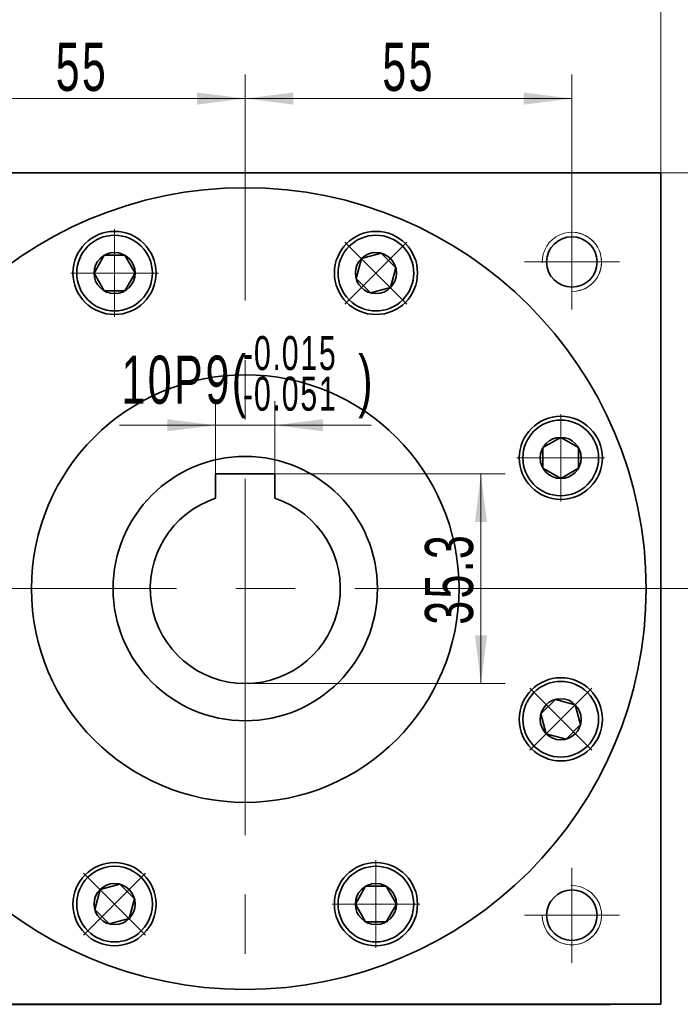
# Model space of a CAD drawing. Header units: millimetres. Extents: x 3737 to 4754, y 102 to 849.
# Tile 5 of 7: x 4323 to 4434, y 552 to 718. Entities that reach past the tile are written whole.
import ezdxf

# ---------------------------------------------------------------- set-up
doc = ezdxf.new("R2010")
doc.units = ezdxf.units.MM
doc.header["$LTSCALE"] = 5
doc.set_wipeout_variables(frame=1)
doc.linetypes.add('点画线', pattern=[18, 12, -2, 2, -2])
doc.layers.get('0').update_dxf_attribs({"lineweight": 18})
for name, color, linetype, lineweight in [('中心线层', 1, '点画线', 18), ('尺寸线层', 3, 'Continuous', 18), ('粗实线', 7, 'Continuous', 50), ('粗实线层', 7, 'Continuous', 35)]:
    doc.layers.add(name, color=color, linetype=linetype, lineweight=lineweight)
doc.styles.add('标准', font='txt', dxfattribs={"width": 0.667})
doc.dimstyles.new('a4-1-1.5', dxfattribs={"dimtxt": 4.5, "dimasz": 4.5, "dimexe": 2.25, "dimexo": 0, "dimgap": 0.75, "dimtad": 1, "dimdec": 3, "dimdsep": 46, "dimtxsty": '标准', "dimblk": '_CAXARROW', "dimcen": 0, "dimdle": 9, "dimazin": 2, "dimtfac": 0.707107, "dimtdec": 3, "dimtix": 1, "dimtmove": 2, "dimatfit": 3, "dimfxl": 0, "dimfrac": 2, "dimtolj": 1, "dimarcsym": 0})

# ---------------------------------------------------------------- blocks, each defined once
blk = doc.blocks.new('*X11')
at = {"layer": '尺寸线层', "linetype": 'Continuous'}
for points in [[(4462.06, 622.4), (4463.29, 612.5), (4460.82, 612.5)], [(4462.06, 418.9), (4463.29, 428.8), (4460.82, 428.8)]]:
    blk.add_hatch(color=0, dxfattribs=at).paths.add_polyline_path(points, flags=0)
at = {"layer": '尺寸线层', "color": 0, "linetype": 'Continuous'}
for p, q in [((4429.39, 622.4), (4467.01, 622.4)), ((4462.06, 622.4), (4462.06, 418.9)), ((4425.64, 418.9), (4467.01, 418.9))]:
    blk.add_line(p, q, dxfattribs=at)
at = {"layer": '尺寸线层', "color": 0, "insert": (4455.54, 520.65), "char_height": 9.9, "width": 48.5856, "attachment_point": 5, "rotation": 90, "line_spacing_factor": 1.15057, "style": '标准'}
blk.add_mtext('\\T1.1;203.5', dxfattribs=at)
blk = doc.blocks.new('_CAXARROW')
blk.add_hatch(color=0).paths.add_polyline_path([(0, 0), (-1, 0.125), (-1, -0.125)], flags=0)
blk = doc.blocks.new('*X12')
at = {"layer": '尺寸线层', "linetype": 'Continuous'}
for points in [[(4485.06, 692.4), (4486.3, 682.5), (4483.82, 682.5)], [(4485.06, 418.9), (4486.3, 428.8), (4483.82, 428.8)]]:
    blk.add_hatch(color=0, dxfattribs=at).paths.add_polyline_path(points, flags=0)
at = {"layer": '尺寸线层', "color": 0, "linetype": 'Continuous'}
for p, q in [((4430.64, 692.4), (4490.01, 692.4)), ((4485.06, 692.4), (4485.06, 418.9)), ((4425.64, 418.9), (4490.01, 418.9))]:
    blk.add_line(p, q, dxfattribs=at)
at = {"layer": '尺寸线层', "color": 0, "insert": (4478.54, 555.65), "char_height": 9.9, "width": 48.5856, "attachment_point": 5, "rotation": 90, "line_spacing_factor": 1.15057, "style": '标准'}
blk.add_mtext('\\T1.1;273.5', dxfattribs=at)
blk = doc.blocks.new('*X19')
at = {"layer": '尺寸线层', "linetype": 'Continuous'}
for points in [[(4290.64, 724.6), (4298.74, 725.61), (4298.74, 723.58)], [(4430.64, 724.6), (4422.54, 725.61), (4422.54, 723.58)]]:
    blk.add_hatch(color=0, dxfattribs=at).paths.add_polyline_path(points, flags=0)
at = {"layer": '尺寸线层', "color": 0, "linetype": 'Continuous'}
for p, q in [((4290.64, 692.4), (4290.64, 728.65)), ((4430.64, 692.4), (4430.64, 728.65)), ((4290.64, 724.6), (4430.64, 724.6))]:
    blk.add_line(p, q, dxfattribs=at)
at = {"layer": '尺寸线层', "color": 0, "insert": (4360.64, 729.93), "char_height": 8.1, "width": 22.067, "attachment_point": 5, "line_spacing_factor": 1.15057, "style": '标准'}
blk.add_mtext('\\T1.1;140', dxfattribs=at)
blk = doc.blocks.new('*X20')
at = {"layer": '尺寸线层', "linetype": 'Continuous'}
for points in [[(4305.64, 704.91), (4313.74, 703.89), (4313.74, 705.92)], [(4360.64, 704.91), (4352.54, 703.89), (4352.54, 705.92)]]:
    blk.add_hatch(color=0, dxfattribs=at).paths.add_polyline_path(points, flags=0)
at = {"layer": '尺寸线层', "color": 0, "linetype": 'Continuous'}
for p, q in [((4305.64, 685.4), (4305.64, 708.96)), ((4360.64, 695.4), (4360.64, 708.96)), ((4360.64, 704.91), (4305.64, 704.91))]:
    blk.add_line(p, q, dxfattribs=at)
at = {"layer": '尺寸线层', "color": 0, "insert": (4333.14, 710.19), "char_height": 8.1, "width": 16.2, "attachment_point": 5, "line_spacing_factor": 1.15057, "style": '标准'}
blk.add_mtext('\\T1.1;55', dxfattribs=at)
blk = doc.blocks.new('*X21')
at = {"layer": '尺寸线层', "linetype": 'Continuous'}
for points in [[(4360.64, 704.91), (4368.74, 705.92), (4368.74, 703.89)], [(4415.64, 704.91), (4407.54, 705.92), (4407.54, 703.89)]]:
    blk.add_hatch(color=0, dxfattribs=at).paths.add_polyline_path(points, flags=0)
at = {"layer": '尺寸线层', "color": 0, "linetype": 'Continuous'}
for p, q in [((4360.64, 695.4), (4360.64, 708.96)), ((4415.64, 685.4), (4415.64, 708.96)), ((4360.64, 704.91), (4415.64, 704.91))]:
    blk.add_line(p, q, dxfattribs=at)
at = {"layer": '尺寸线层', "color": 0, "insert": (4388.14, 710.19), "char_height": 8.1, "width": 16.2, "attachment_point": 5, "line_spacing_factor": 1.15057, "style": '标准'}
blk.add_mtext('\\T1.1;55', dxfattribs=at)
blk = doc.blocks.new('*X25')
at = {"layer": '中心线层', "linetype": '点画线', "lineweight": 18}
for p, q in [((0, -7.37), (0, 7.37)), ((-7.37, 0), (7.37, 0))]:
    blk.add_line(p, q, dxfattribs=at)
at = {"layer": '粗实线层'}
for p, q in [((-3.46, 0), (-1.73, 3)), ((-1.73, 3), (1.73, 3)), ((3.46, 0), (1.73, 3)), ((3.46, 0), (1.73, 3)), ((-3.46, 0), (-1.73, -3)), ((3.46, 0), (1.73, -3)), ((-1.73, -3), (1.73, -3))]:
    blk.add_line(p, q, dxfattribs=at)
blk.add_circle((0, 0), 3.46, dxfattribs=at)
for start, end in [(0, 180), (180, 360)]:
    blk.add_arc((0, 0), 6.37, start, end, dxfattribs=at)
blk = doc.blocks.new('*X27')
at = {"layer": '尺寸线层', "color": 0, "char_height": 8.1, "attachment_point": 1, "line_spacing_factor": 1.15057, "style": '标准'}
for s, insert, width in [('\\T1.1;{\\H0.707107x;-0.015}', (4360.23, 664.92), 70.6329), ('\\T1.1;10P9(', (4339.8, 661.62), 166.6776), ('\\T1.1;)', (4379.67, 661.62), 166.6776), ('\\T1.1;{\\H0.707107x;-0.051}', (4360.23, 658.08), 70.6329)]:
    blk.add_mtext(s, dxfattribs=dict(at, insert=insert, width=width))
blk = doc.blocks.new('*X26')
at = {"layer": '尺寸线层', "linetype": 'Continuous'}
for points in [[(4355.64, 649.9), (4347.54, 648.89), (4347.54, 650.91)], [(4365.64, 649.9), (4373.74, 648.89), (4373.74, 650.91)]]:
    blk.add_hatch(color=0, dxfattribs=at).paths.add_polyline_path(points, flags=0)
at = {"layer": '尺寸线层', "color": 0, "linetype": 'Continuous'}
for p, q in [((4355.64, 641.7), (4355.64, 653.95)), ((4365.64, 641.7), (4365.64, 653.95)), ((4381.84, 649.9), (4339.44, 649.9))]:
    blk.add_line(p, q, dxfattribs=at)
at = {"layer": '尺寸线层', "color": 0}
blk.add_blockref('*X27', (0, 0), dxfattribs=at)
blk = doc.blocks.new('*X28')
at = {"layer": '尺寸线层', "linetype": 'Continuous'}
for points in [[(4400.33, 641.7), (4401.34, 633.6), (4399.32, 633.6)], [(4400.33, 606.4), (4401.34, 614.5), (4399.32, 614.5)]]:
    blk.add_hatch(color=0, dxfattribs=at).paths.add_polyline_path(points, flags=0)
at = {"layer": '尺寸线层', "color": 0, "linetype": 'Continuous'}
for p, q in [((4365.64, 641.7), (4404.38, 641.7)), ((4400.33, 641.7), (4400.33, 606.4)), ((4360.64, 606.4), (4404.38, 606.4))]:
    blk.add_line(p, q, dxfattribs=at)
at = {"layer": '尺寸线层', "color": 0, "insert": (4395, 624.05), "char_height": 8.1, "width": 31.1796, "attachment_point": 5, "rotation": 90, "line_spacing_factor": 1.15057, "style": '标准'}
blk.add_mtext('\\T1.1;35.3', dxfattribs=at)

msp = doc.modelspace()

# ---------------------------------------------------------------- linework, layer by layer
at = {"color": 7, "linetype": 'Continuous', "lineweight": 0}
for centre, start, end in [((4415.6362, 677.3993), 270, 105), ((4415.6362, 567.3993), 180, 15)]:
    msp.add_arc(centre, 5, start, end, dxfattribs=at)
at = {"layer": '中心线层'}
for p, q in [((4360.6362, 400.8811), (4360.6362, 695.3993)), ((4415.6362, 685.3993), (4415.6362, 669.3993)), ((4407.6362, 677.3993), (4423.6362, 677.3993)), ((4289.0702, 622.3993), (4429.3862, 622.3993)), ((4415.6362, 575.3993), (4415.6362, 559.3993)), ((4423.6362, 567.3993), (4407.6362, 567.3993))]:
    msp.add_line(p, q, dxfattribs=at)
at = {"layer": '粗实线', "color": 0, "lineweight": 40}
msp.add_line((4293.5042, 552.3993), (4422.1362, 552.3993), dxfattribs=at)
at = {"layer": '粗实线层'}
for p, q in [((4290.6362, 692.3993), (4430.6362, 692.3993)), ((4430.6362, 552.3993), (4430.6362, 692.3993)), ((4365.6362, 641.6993), (4355.6362, 641.6993)), ((4355.6362, 641.6993), (4355.6362, 637.598)), ((4365.6362, 641.6993), (4365.6362, 637.598))]:
    msp.add_line(p, q, dxfattribs=at)
msp.add_lwpolyline([(4430.6362, 552.3993), (4290.6362, 552.3993)], dxfattribs=at)
for centre, radius in [((4338.6229, 675.5441), 7), ((4382.6495, 675.5441), 7), ((4415.6362, 677.3993), 4.25), ((4360.6362, 622.3993), 36), ((4413.781, 644.4126), 7), ((4360.6362, 622.3993), 22.25), ((4413.781, 600.386), 7), ((4338.6229, 569.2545), 7), ((4382.6495, 569.2545), 7), ((4415.6362, 567.3993), 4.25)]:
    msp.add_circle(centre, radius, dxfattribs=at)
at = {"layer": '粗实线层', "lineweight": 18}
for centre, start, end in [((4415.6362, 677.3993), 270, 181.923165), ((4415.6362, 567.3993), 180, 91.923165)]:
    msp.add_arc(centre, 5, start, end, dxfattribs=at)
at = {"layer": '粗实线层'}
msp.add_arc((4360.6362, 622.3993), 16, 108.209957, 71.790043, dxfattribs=at)

# ---------------------------------------------------------------- dimensions: what is measured, and where the dimension line sits
at = {"layer": '尺寸线层'}
for base, p1, p2, picture, middle in [((4430.6362, 724.5953), (4290.6362, 692.3993), (4430.6362, 692.3993), '*X19', (4360.6362, 729.9278)), ((4305.6362, 704.906), (4360.6362, 695.3993), (4305.6362, 685.3993), '*X20', (4333.1362, 710.1935)), ((4415.6362, 704.906), (4360.6362, 695.3993), (4415.6362, 685.3993), '*X21', (4388.1362, 710.1935))]:
    dim = msp.add_linear_dim(base=base, p1=p1, p2=p2, dimstyle='a4-1-1.5', override={"dimsah": 1, "dimtfill": 1, "dimtzin": 8}, dxfattribs=at)
    dim.commit()
    dim.dimension.update_dxf_attribs({"geometry": picture, "text_midpoint": middle})
for base, p1, picture, middle in [((4485.0599, 418.8993), (4430.6362, 692.3993), '*X12', (4478.5424, 555.6493)), ((4462.0573, 418.8993), (4429.3862, 622.3993), '*X11', (4455.5398, 520.6493))]:
    dim = msp.add_linear_dim(base=base, p1=p1, p2=(4425.6362, 418.8993), angle=270, dimstyle='a4-1-1.5', override={"dimsah": 1, "dimtfill": 1, "dimtzin": 0}, dxfattribs=at)
    dim.commit()
    dim.dimension.update_dxf_attribs({"geometry": picture, "text_midpoint": middle, "dimtype": 160})
dim = msp.add_linear_dim(base=(4400.3286, 606.3993), p1=(4365.6362, 641.6993), p2=(4360.6362, 606.3993), angle=270, dimstyle='a4-1-1.5', override={"dimsah": 1, "dimtfill": 1, "dimtzin": 8}, dxfattribs=at)
dim.commit()
dim.dimension.update_dxf_attribs({"geometry": '*X28', "text_midpoint": (4394.9961, 624.0493)})

# ---------------------------------------------------------------- next in the draw order: wipeouts: each hides what was drawn before it
msp.add_wipeout([(4344.9969, 675.5224), (4344.9968, 675.5562), (4344.9966, 675.59), (4344.9961, 675.6238), (4344.9955, 675.6576), (4344.9947, 675.6914), (4344.9937, 675.7252), (4344.9925, 675.759), (4344.9912, 675.7928), (4344.9896, 675.8266), (4344.9879, 675.8603), (4344.9861, 675.8941), (4344.984, 675.9279), (4344.9817, 675.9616), (4344.9793, 675.9953), (4344.9767, 676.029), (4344.9739, 676.0627), (4344.971, 676.0964), (4344.9678, 676.1301), (4344.9645, 676.1637), (4344.961, 676.1974), (4344.9573, 676.231), (4344.9535, 676.2646), (4344.9495, 676.2982), (4344.9453, 676.3317), (4344.9409, 676.3652), (4344.9363, 676.3987), (4344.9316, 676.4322), (4344.9266, 676.4657), (4344.9215, 676.4991), (4344.9162, 676.5325), (4344.9162, 676.5325), (4344.8618, 676.8269), (4344.7935, 677.1185), (4344.7117, 677.4065), (4344.6163, 677.6903), (4344.5077, 677.9694), (4344.3862, 678.243), (4344.2518, 678.5106), (4344.1051, 678.7716), (4343.9462, 679.0254), (4343.7756, 679.2715), (4343.5936, 679.5093), (4343.4006, 679.7382), (4343.197, 679.9578), (4342.9834, 680.1676), (4342.7601, 680.3671), (4342.5277, 680.5559), (4342.2866, 680.7335), (4342.0375, 680.8996), (4341.7809, 681.0539), (4341.5172, 681.1958), (4341.2472, 681.3252), (4340.9714, 681.4418), (4340.6904, 681.5453), (4340.4049, 681.6354), (4340.1154, 681.7121), (4339.8227, 681.775), (4339.5273, 681.8241), (4339.2299, 681.8592), (4338.9313, 681.8803), (4338.6319, 681.8874), (4338.6319, 681.8874), (4338.3326, 681.8803), (4338.0339, 681.8592), (4337.7365, 681.8241), (4337.4412, 681.775), (4337.1484, 681.7121), (4336.8589, 681.6354), (4336.5734, 681.5453), (4336.2924, 681.4418), (4336.0166, 681.3252), (4335.7466, 681.1958), (4335.483, 681.0539), (4335.2263, 680.8996), (4334.9772, 680.7335), (4334.7362, 680.5559), (4334.5037, 680.3671), (4334.2805, 680.1676), (4334.0668, 679.9578), (4333.8633, 679.7382), (4333.6703, 679.5093), (4333.4883, 679.2715), (4333.3176, 679.0254), (4333.1588, 678.7716), (4333.012, 678.5106), (4332.8777, 678.243), (4332.7561, 677.9694), (4332.6475, 677.6903), (4332.5522, 677.4065), (4332.4703, 677.1185), (4332.402, 676.8269), (4332.3476, 676.5325), (4332.3476, 676.5325), (4332.3423, 676.4991), (4332.3372, 676.4657), (4332.3323, 676.4322), (4332.3275, 676.3987), (4332.323, 676.3652), (4332.3186, 676.3317), (4332.3144, 676.2982), (4332.3103, 676.2646), (4332.3065, 676.231), (4332.3028, 676.1974), (4332.2993, 676.1637), (4332.296, 676.1301), (4332.2929, 676.0964), (4332.2899, 676.0627), (4332.2871, 676.029), (4332.2845, 675.9953), (4332.2821, 675.9616), (4332.2798, 675.9279), (4332.2778, 675.8941), (4332.2759, 675.8603), (4332.2742, 675.8266), (4332.2727, 675.7928), (4332.2713, 675.759), (4332.2702, 675.7252), (4332.2692, 675.6914), (4332.2684, 675.6576), (4332.2677, 675.6238), (4332.2673, 675.59), (4332.267, 675.5562), (4332.2669, 675.5224), (4332.2669, 675.5224), (4332.2756, 675.1892), (4332.3018, 674.857), (4332.3453, 674.5267), (4332.406, 674.199), (4332.4838, 673.875), (4332.5784, 673.5555), (4332.6897, 673.2413), (4332.8172, 672.9335), (4332.9607, 672.6327), (4333.1197, 672.3399), (4333.2938, 672.0557), (4333.4825, 671.7811), (4333.6854, 671.5167), (4333.9018, 671.2633), (4334.1312, 671.0216), (4334.3729, 670.7922), (4334.6263, 670.5758), (4334.8907, 670.373), (4335.1653, 670.1842), (4335.4494, 670.0101), (4335.7423, 669.8511), (4336.043, 669.7076), (4336.3509, 669.5801), (4336.665, 669.4689), (4336.9845, 669.3742), (4337.3086, 669.2964), (4337.6362, 669.2357), (4337.9666, 669.1922), (4338.2988, 669.1661), (4338.6319, 669.1574), (4338.6319, 669.1574), (4338.965, 669.1661), (4339.2972, 669.1922), (4339.6276, 669.2357), (4339.9553, 669.2964), (4340.2793, 669.3742), (4340.5988, 669.4689), (4340.9129, 669.5801), (4341.2208, 669.7076), (4341.5216, 669.8511), (4341.8144, 670.0101), (4342.0985, 670.1842), (4342.3732, 670.373), (4342.6375, 670.5758), (4342.8909, 670.7922), (4343.1327, 671.0216), (4343.362, 671.2633), (4343.5785, 671.5167), (4343.7813, 671.7811), (4343.9701, 672.0557), (4344.1442, 672.3399), (4344.3032, 672.6327), (4344.4466, 672.9335), (4344.5742, 673.2413), (4344.6854, 673.5555), (4344.78, 673.875), (4344.8578, 674.199), (4344.9186, 674.5267), (4344.962, 674.857), (4344.9882, 675.1892)]).dxf.layer = '粗实线层'

# ---------------------------------------------------------------- next in the draw order: linework, layer by layer
at = {"layer": '粗实线层'}
msp.add_circle((4360.6362, 622.3993), 67.5, dxfattribs=at)

# ---------------------------------------------------------------- next in the draw order: block references
msp.add_blockref('*X25', (4338.6319, 675.5224), dxfattribs=at)

# ---------------------------------------------------------------- next in the draw order: wipeouts: each hides what was drawn before it
for points in [[(4387.1412, 671.0216), (4387.1651, 671.0456), (4387.1888, 671.0697), (4387.2124, 671.0939), (4387.2359, 671.1183), (4387.2592, 671.1428), (4387.2824, 671.1673), (4387.3055, 671.1921), (4387.3284, 671.2169), (4387.3512, 671.2419), (4387.3739, 671.267), (4387.3964, 671.2922), (4387.4188, 671.3175), (4387.4411, 671.3429), (4387.4632, 671.3685), (4387.4852, 671.3942), (4387.5071, 671.42), (4387.5288, 671.4459), (4387.5504, 671.4719), (4387.5719, 671.4981), (4387.5932, 671.5243), (4387.6143, 671.5507), (4387.6354, 671.5772), (4387.6563, 671.6038), (4387.677, 671.6305), (4387.6976, 671.6573), (4387.7181, 671.6842), (4387.7384, 671.7112), (4387.7586, 671.7384), (4387.7786, 671.7656), (4387.7985, 671.7929), (4387.7985, 671.7929), (4387.9682, 672.0397), (4388.1261, 672.2941), (4388.2718, 672.5556), (4388.4051, 672.8237), (4388.5257, 673.0978), (4388.6332, 673.3773), (4388.7274, 673.6615), (4388.8082, 673.9498), (4388.8753, 674.2416), (4388.9287, 674.5363), (4388.9681, 674.8331), (4388.9935, 675.1315), (4389.0049, 675.4307), (4389.0021, 675.7301), (4388.9853, 676.029), (4388.9545, 676.3269), (4388.9096, 676.6229), (4388.8509, 676.9166), (4388.7785, 677.2071), (4388.6925, 677.4939), (4388.5931, 677.7763), (4388.4805, 678.0538), (4388.355, 678.3256), (4388.2168, 678.5913), (4388.0663, 678.8501), (4387.9038, 679.1016), (4387.7296, 679.3452), (4387.5442, 679.5803), (4387.3479, 679.8064), (4387.1412, 680.0231), (4387.1412, 680.0231), (4386.9246, 680.2298), (4386.6985, 680.4261), (4386.4634, 680.6115), (4386.2198, 680.7856), (4385.9683, 680.9481), (4385.7094, 681.0986), (4385.4438, 681.2368), (4385.1719, 681.3623), (4384.8945, 681.4749), (4384.612, 681.5743), (4384.3252, 681.6603), (4384.0347, 681.7328), (4383.7411, 681.7915), (4383.445, 681.8363), (4383.1472, 681.8672), (4382.8482, 681.884), (4382.5488, 681.8867), (4382.2496, 681.8753), (4381.9513, 681.8499), (4381.6544, 681.8105), (4381.3598, 681.7572), (4381.068, 681.69), (4380.7797, 681.6093), (4380.4955, 681.515), (4380.216, 681.4075), (4379.9419, 681.287), (4379.6738, 681.1537), (4379.4122, 681.0079), (4379.1578, 680.85), (4378.9111, 680.6803), (4378.9111, 680.6803), (4378.8838, 680.6605), (4378.8565, 680.6404), (4378.8294, 680.6202), (4378.8023, 680.5999), (4378.7754, 680.5795), (4378.7486, 680.5589), (4378.7219, 680.5381), (4378.6953, 680.5172), (4378.6688, 680.4962), (4378.6425, 680.475), (4378.6162, 680.4537), (4378.5901, 680.4323), (4378.564, 680.4107), (4378.5381, 680.389), (4378.5123, 680.3671), (4378.4867, 680.3451), (4378.4611, 680.323), (4378.4357, 680.3007), (4378.4103, 680.2783), (4378.3851, 680.2557), (4378.36, 680.2331), (4378.3351, 680.2103), (4378.3102, 680.1873), (4378.2855, 680.1642), (4378.2609, 680.141), (4378.2364, 680.1177), (4378.2121, 680.0943), (4378.1879, 680.0707), (4378.1638, 680.0469), (4378.1398, 680.0231), (4378.1398, 680.0231), (4377.9104, 679.7814), (4377.694, 679.528), (4377.4911, 679.2636), (4377.3024, 678.989), (4377.1283, 678.7049), (4376.9693, 678.412), (4376.8258, 678.1112), (4376.6983, 677.8034), (4376.587, 677.4893), (4376.4924, 677.1697), (4376.4146, 676.8457), (4376.3539, 676.5181), (4376.3104, 676.1877), (4376.2842, 675.8555), (4376.2755, 675.5224), (4376.2842, 675.1892), (4376.3104, 674.857), (4376.3539, 674.5267), (4376.4146, 674.199), (4376.4924, 673.875), (4376.587, 673.5555), (4376.6983, 673.2413), (4376.8258, 672.9335), (4376.9693, 672.6327), (4377.1283, 672.3399), (4377.3024, 672.0557), (4377.4911, 671.7811), (4377.694, 671.5167), (4377.9104, 671.2633), (4378.1398, 671.0216), (4378.1398, 671.0216), (4378.3815, 670.7922), (4378.6349, 670.5758), (4378.8993, 670.373), (4379.1739, 670.1842), (4379.458, 670.0101), (4379.7509, 669.8511), (4380.0516, 669.7076), (4380.3595, 669.5801), (4380.6736, 669.4689), (4380.9931, 669.3742), (4381.3172, 669.2964), (4381.6448, 669.2357), (4381.9752, 669.1922), (4382.3074, 669.1661), (4382.6405, 669.1574), (4382.9736, 669.1661), (4383.3058, 669.1922), (4383.6362, 669.2357), (4383.9639, 669.2964), (4384.2879, 669.3742), (4384.6074, 669.4689), (4384.9215, 669.5801), (4385.2294, 669.7076), (4385.5302, 669.8511), (4385.823, 670.0101), (4386.1071, 670.1842), (4386.3818, 670.373), (4386.6461, 670.5758), (4386.8995, 670.7922)], [(4413.7593, 638.0386), (4413.7931, 638.0387), (4413.8269, 638.0389), (4413.8607, 638.0394), (4413.8945, 638.04), (4413.9283, 638.0408), (4413.9621, 638.0418), (4413.9959, 638.043), (4414.0297, 638.0443), (4414.0635, 638.0459), (4414.0973, 638.0476), (4414.131, 638.0494), (4414.1648, 638.0515), (4414.1985, 638.0538), (4414.2323, 638.0562), (4414.266, 638.0588), (4414.2997, 638.0616), (4414.3334, 638.0645), (4414.367, 638.0677), (4414.4007, 638.071), (4414.4343, 638.0745), (4414.4679, 638.0782), (4414.5015, 638.082), (4414.5351, 638.086), (4414.5686, 638.0903), (4414.6022, 638.0946), (4414.6357, 638.0992), (4414.6692, 638.104), (4414.7026, 638.1089), (4414.736, 638.114), (4414.7694, 638.1193), (4414.7694, 638.1193), (4415.0639, 638.1737), (4415.3554, 638.242), (4415.6434, 638.3238), (4415.9273, 638.4192), (4416.2063, 638.5278), (4416.48, 638.6494), (4416.7476, 638.7837), (4417.0086, 638.9304), (4417.2624, 639.0893), (4417.5084, 639.2599), (4417.7462, 639.4419), (4417.9751, 639.6349), (4418.1947, 639.8385), (4418.4045, 640.0521), (4418.604, 640.2754), (4418.7928, 640.5078), (4418.9705, 640.7489), (4419.1366, 640.998), (4419.2908, 641.2546), (4419.4328, 641.5183), (4419.5622, 641.7883), (4419.6788, 642.0641), (4419.7822, 642.3451), (4419.8724, 642.6306), (4419.949, 642.9201), (4420.0119, 643.2128), (4420.061, 643.5082), (4420.0961, 643.8056), (4420.1172, 644.1042), (4420.1243, 644.4036), (4420.1243, 644.4036), (4420.1172, 644.7029), (4420.0961, 645.0016), (4420.061, 645.299), (4420.0119, 645.5943), (4419.949, 645.8871), (4419.8724, 646.1766), (4419.7822, 646.4621), (4419.6788, 646.7431), (4419.5622, 647.0189), (4419.4328, 647.2889), (4419.2908, 647.5525), (4419.1366, 647.8092), (4418.9705, 648.0583), (4418.7928, 648.2993), (4418.604, 648.5318), (4418.4045, 648.755), (4418.1947, 648.9687), (4417.9751, 649.1722), (4417.7462, 649.3652), (4417.5084, 649.5472), (4417.2624, 649.7179), (4417.0086, 649.8767), (4416.7476, 650.0235), (4416.48, 650.1578), (4416.2063, 650.2794), (4415.9273, 650.388), (4415.6434, 650.4833), (4415.3554, 650.5652), (4415.0639, 650.6335), (4414.7694, 650.6879), (4414.7694, 650.6879), (4414.736, 650.6932), (4414.7026, 650.6983), (4414.6692, 650.7032), (4414.6357, 650.708), (4414.6022, 650.7125), (4414.5686, 650.7169), (4414.5351, 650.7211), (4414.5015, 650.7252), (4414.4679, 650.729), (4414.4343, 650.7327), (4414.4007, 650.7362), (4414.367, 650.7395), (4414.3334, 650.7426), (4414.2997, 650.7456), (4414.266, 650.7484), (4414.2323, 650.751), (4414.1985, 650.7534), (4414.1648, 650.7557), (4414.131, 650.7577), (4414.0973, 650.7596), (4414.0635, 650.7613), (4414.0297, 650.7628), (4413.9959, 650.7642), (4413.9621, 650.7653), (4413.9283, 650.7663), (4413.8945, 650.7671), (4413.8607, 650.7678), (4413.8269, 650.7682), (4413.7931, 650.7685), (4413.7593, 650.7686), (4413.7593, 650.7686), (4413.4262, 650.7599), (4413.094, 650.7337), (4412.7636, 650.6902), (4412.4359, 650.6295), (4412.1119, 650.5517), (4411.7924, 650.4571), (4411.4783, 650.3458), (4411.1704, 650.2183), (4410.8696, 650.0748), (4410.5768, 649.9158), (4410.2927, 649.7417), (4410.018, 649.553), (4409.7537, 649.3501), (4409.5003, 649.1337), (4409.2586, 648.9043), (4409.0292, 648.6626), (4408.8128, 648.4092), (4408.6099, 648.1448), (4408.4212, 647.8702), (4408.247, 647.5861), (4408.088, 647.2932), (4407.9446, 646.9925), (4407.817, 646.6846), (4407.7058, 646.3705), (4407.6112, 646.051), (4407.5334, 645.7269), (4407.4727, 645.3993), (4407.4292, 645.0689), (4407.403, 644.7367), (4407.3943, 644.4036), (4407.3943, 644.4036), (4407.403, 644.0705), (4407.4292, 643.7383), (4407.4727, 643.4079), (4407.5334, 643.0802), (4407.6112, 642.7562), (4407.7058, 642.4367), (4407.817, 642.1226), (4407.9446, 641.8147), (4408.088, 641.5139), (4408.247, 641.2211), (4408.4212, 640.937), (4408.6099, 640.6623), (4408.8128, 640.398), (4409.0292, 640.1446), (4409.2586, 639.9028), (4409.5003, 639.6735), (4409.7537, 639.457), (4410.018, 639.2542), (4410.2927, 639.0654), (4410.5768, 638.8913), (4410.8696, 638.7323), (4411.1704, 638.5889), (4411.4783, 638.4613), (4411.7924, 638.3501), (4412.1119, 638.2555), (4412.4359, 638.1777), (4412.7636, 638.1169), (4413.094, 638.0735), (4413.4262, 638.0473)], [(4409.2586, 595.8943), (4409.2825, 595.8704), (4409.3066, 595.8467), (4409.3309, 595.8231), (4409.3552, 595.7996), (4409.3797, 595.7763), (4409.4043, 595.7531), (4409.429, 595.73), (4409.4538, 595.7071), (4409.4788, 595.6843), (4409.5039, 595.6616), (4409.5291, 595.6391), (4409.5544, 595.6167), (4409.5799, 595.5944), (4409.6054, 595.5723), (4409.6311, 595.5503), (4409.6569, 595.5284), (4409.6828, 595.5067), (4409.7089, 595.4851), (4409.735, 595.4636), (4409.7612, 595.4423), (4409.7876, 595.4212), (4409.8141, 595.4001), (4409.8407, 595.3792), (4409.8674, 595.3585), (4409.8942, 595.3379), (4409.9211, 595.3174), (4409.9481, 595.2971), (4409.9753, 595.2769), (4410.0025, 595.2569), (4410.0299, 595.237), (4410.0299, 595.237), (4410.2766, 595.0673), (4410.531, 594.9094), (4410.7926, 594.7637), (4411.0607, 594.6304), (4411.3348, 594.5098), (4411.6142, 594.4023), (4411.8984, 594.3081), (4412.1868, 594.2273), (4412.4786, 594.1602), (4412.7732, 594.1068), (4413.07, 594.0674), (4413.3684, 594.042), (4413.6676, 594.0306), (4413.967, 594.0334), (4414.266, 594.0502), (4414.5638, 594.081), (4414.8599, 594.1259), (4415.1535, 594.1846), (4415.444, 594.257), (4415.7308, 594.343), (4416.0133, 594.4424), (4416.2907, 594.555), (4416.5626, 594.6805), (4416.8282, 594.8187), (4417.0871, 594.9692), (4417.3386, 595.1317), (4417.5821, 595.3059), (4417.8172, 595.4913), (4418.0434, 595.6876), (4418.26, 595.8943), (4418.26, 595.8943), (4418.4667, 596.1109), (4418.663, 596.337), (4418.8484, 596.5721), (4419.0226, 596.8157), (4419.1851, 597.0672), (4419.3356, 597.3261), (4419.4737, 597.5917), (4419.5992, 597.8636), (4419.7118, 598.141), (4419.8113, 598.4235), (4419.8973, 598.7103), (4419.9697, 599.0008), (4420.0284, 599.2944), (4420.0732, 599.5905), (4420.1041, 599.8883), (4420.1209, 600.1873), (4420.1236, 600.4867), (4420.1123, 600.7859), (4420.0869, 601.0842), (4420.0474, 601.3811), (4419.9941, 601.6757), (4419.927, 601.9675), (4419.8462, 602.2558), (4419.7519, 602.54), (4419.6444, 602.8195), (4419.5239, 603.0936), (4419.3906, 603.3617), (4419.2448, 603.6233), (4419.087, 603.8777), (4418.9173, 604.1244), (4418.9173, 604.1244), (4418.8974, 604.1517), (4418.8773, 604.179), (4418.8572, 604.2061), (4418.8369, 604.2332), (4418.8164, 604.2601), (4418.7958, 604.2869), (4418.775, 604.3136), (4418.7542, 604.3402), (4418.7331, 604.3667), (4418.712, 604.393), (4418.6906, 604.4193), (4418.6692, 604.4454), (4418.6476, 604.4715), (4418.6259, 604.4974), (4418.604, 604.5232), (4418.582, 604.5488), (4418.5599, 604.5744), (4418.5376, 604.5998), (4418.5152, 604.6252), (4418.4927, 604.6504), (4418.47, 604.6755), (4418.4472, 604.7004), (4418.4242, 604.7253), (4418.4012, 604.75), (4418.378, 604.7746), (4418.3546, 604.7991), (4418.3312, 604.8234), (4418.3076, 604.8476), (4418.2839, 604.8717), (4418.26, 604.8957), (4418.26, 604.8957), (4418.0183, 605.1251), (4417.7649, 605.3415), (4417.5005, 605.5444), (4417.2259, 605.7331), (4416.9418, 605.9072), (4416.6489, 606.0662), (4416.3482, 606.2097), (4416.0403, 606.3372), (4415.7262, 606.4485), (4415.4067, 606.5431), (4415.0826, 606.6209), (4414.755, 606.6816), (4414.4246, 606.7251), (4414.0924, 606.7513), (4413.7593, 606.76), (4413.4262, 606.7513), (4413.094, 606.7251), (4412.7636, 606.6816), (4412.4359, 606.6209), (4412.1119, 606.5431), (4411.7924, 606.4485), (4411.4783, 606.3372), (4411.1704, 606.2097), (4410.8696, 606.0662), (4410.5768, 605.9072), (4410.2927, 605.7331), (4410.018, 605.5444), (4409.7537, 605.3415), (4409.5003, 605.1251), (4409.2586, 604.8957), (4409.2586, 604.8957), (4409.0292, 604.654), (4408.8128, 604.4006), (4408.6099, 604.1362), (4408.4212, 603.8616), (4408.247, 603.5775), (4408.088, 603.2846), (4407.9446, 602.9839), (4407.817, 602.676), (4407.7058, 602.3619), (4407.6112, 602.0424), (4407.5334, 601.7183), (4407.4727, 601.3907), (4407.4292, 601.0603), (4407.403, 600.7281), (4407.3943, 600.395), (4407.403, 600.0619), (4407.4292, 599.7297), (4407.4727, 599.3993), (4407.5334, 599.0716), (4407.6112, 598.7476), (4407.7058, 598.4281), (4407.817, 598.114), (4407.9446, 597.8061), (4408.088, 597.5053), (4408.247, 597.2125), (4408.4212, 596.9284), (4408.6099, 596.6537), (4408.8128, 596.3894), (4409.0292, 596.136)], [(4334.1312, 573.7769), (4334.1073, 573.753), (4334.0836, 573.7289), (4334.06, 573.7046), (4334.0366, 573.6803), (4334.0132, 573.6558), (4333.99, 573.6312), (4333.967, 573.6065), (4333.944, 573.5817), (4333.9212, 573.5567), (4333.8985, 573.5316), (4333.876, 573.5064), (4333.8536, 573.4811), (4333.8313, 573.4556), (4333.8092, 573.4301), (4333.7872, 573.4044), (4333.7653, 573.3786), (4333.7436, 573.3527), (4333.722, 573.3267), (4333.7006, 573.3005), (4333.6793, 573.2743), (4333.6581, 573.2479), (4333.6371, 573.2214), (4333.6162, 573.1948), (4333.5954, 573.1681), (4333.5748, 573.1413), (4333.5544, 573.1144), (4333.534, 573.0874), (4333.5139, 573.0602), (4333.4938, 573.033), (4333.4739, 573.0056), (4333.4739, 573.0056), (4333.3043, 572.7589), (4333.1464, 572.5045), (4333.0006, 572.2429), (4332.8673, 571.9748), (4332.7468, 571.7007), (4332.6393, 571.4213), (4332.545, 571.1371), (4332.4642, 570.8487), (4332.3971, 570.5569), (4332.3438, 570.2623), (4332.3043, 569.9655), (4332.2789, 569.6671), (4332.2676, 569.3679), (4332.2703, 569.0685), (4332.2871, 568.7695), (4332.318, 568.4717), (4332.3628, 568.1756), (4332.4215, 567.882), (4332.4939, 567.5915), (4332.58, 567.3047), (4332.6794, 567.0222), (4332.792, 566.7448), (4332.9175, 566.4729), (4333.0556, 566.2073), (4333.2061, 565.9484), (4333.3686, 565.6969), (4333.5428, 565.4534), (4333.7282, 565.2183), (4333.9245, 564.9921), (4334.1312, 564.7755), (4334.1312, 564.7755), (4334.3478, 564.5688), (4334.574, 564.3725), (4334.8091, 564.1871), (4335.0526, 564.0129), (4335.3041, 563.8504), (4335.563, 563.6999), (4335.8286, 563.5618), (4336.1005, 563.4363), (4336.3779, 563.3237), (4336.6604, 563.2242), (4336.9472, 563.1382), (4337.2377, 563.0658), (4337.5313, 563.0071), (4337.8274, 562.9623), (4338.1252, 562.9314), (4338.4242, 562.9146), (4338.7236, 562.9119), (4339.0228, 562.9232), (4339.3212, 562.9486), (4339.618, 562.9881), (4339.9126, 563.0414), (4340.2044, 563.1085), (4340.4928, 563.1893), (4340.777, 563.2836), (4341.0564, 563.3911), (4341.3305, 563.5116), (4341.5987, 563.6449), (4341.8602, 563.7907), (4342.1146, 563.9485), (4342.3613, 564.1182), (4342.3613, 564.1182), (4342.3887, 564.1381), (4342.4159, 564.1582), (4342.4431, 564.1783), (4342.4701, 564.1986), (4342.497, 564.2191), (4342.5238, 564.2397), (4342.5505, 564.2605), (4342.5771, 564.2813), (4342.6036, 564.3024), (4342.63, 564.3235), (4342.6562, 564.3449), (4342.6824, 564.3663), (4342.7084, 564.3879), (4342.7343, 564.4096), (4342.7601, 564.4315), (4342.7858, 564.4535), (4342.8113, 564.4756), (4342.8368, 564.4979), (4342.8621, 564.5203), (4342.8873, 564.5428), (4342.9124, 564.5655), (4342.9374, 564.5883), (4342.9622, 564.6113), (4342.9869, 564.6343), (4343.0115, 564.6575), (4343.036, 564.6809), (4343.0604, 564.7043), (4343.0846, 564.7279), (4343.1087, 564.7516), (4343.1327, 564.7755), (4343.1327, 564.7755), (4343.362, 565.0172), (4343.5785, 565.2706), (4343.7813, 565.535), (4343.9701, 565.8096), (4344.1442, 566.0937), (4344.3032, 566.3866), (4344.4466, 566.6873), (4344.5742, 566.9952), (4344.6854, 567.3093), (4344.78, 567.6288), (4344.8578, 567.9529), (4344.9186, 568.2805), (4344.962, 568.6109), (4344.9882, 568.9431), (4344.9969, 569.2762), (4344.9882, 569.6093), (4344.962, 569.9415), (4344.9186, 570.2719), (4344.8578, 570.5996), (4344.78, 570.9236), (4344.6854, 571.2431), (4344.5742, 571.5572), (4344.4466, 571.8651), (4344.3032, 572.1659), (4344.1442, 572.4587), (4343.9701, 572.7428), (4343.7813, 573.0175), (4343.5785, 573.2818), (4343.362, 573.5352), (4343.1327, 573.7769), (4343.1327, 573.7769), (4342.8909, 574.0063), (4342.6375, 574.2227), (4342.3732, 574.4256), (4342.0985, 574.6144), (4341.8144, 574.7885), (4341.5216, 574.9475), (4341.2208, 575.0909), (4340.9129, 575.2185), (4340.5988, 575.3297), (4340.2793, 575.4243), (4339.9553, 575.5021), (4339.6276, 575.5628), (4339.2972, 575.6063), (4338.965, 575.6325), (4338.6319, 575.6412), (4338.2988, 575.6325), (4337.9666, 575.6063), (4337.6362, 575.5628), (4337.3086, 575.5021), (4336.9845, 575.4243), (4336.665, 575.3297), (4336.3509, 575.2185), (4336.043, 575.0909), (4335.7423, 574.9475), (4335.4494, 574.7885), (4335.1653, 574.6144), (4334.8907, 574.4256), (4334.6263, 574.2227), (4334.3729, 574.0063)], [(4376.2755, 569.2762), (4376.2756, 569.2424), (4376.2759, 569.2086), (4376.2763, 569.1748), (4376.2769, 569.141), (4376.2778, 569.1072), (4376.2787, 569.0734), (4376.2799, 569.0396), (4376.2813, 569.0058), (4376.2828, 568.972), (4376.2845, 568.9382), (4376.2864, 568.9045), (4376.2884, 568.8707), (4376.2907, 568.837), (4376.2931, 568.8032), (4376.2957, 568.7695), (4376.2985, 568.7358), (4376.3015, 568.7021), (4376.3046, 568.6685), (4376.3079, 568.6348), (4376.3114, 568.6012), (4376.3151, 568.5676), (4376.3189, 568.534), (4376.323, 568.5004), (4376.3272, 568.4669), (4376.3316, 568.4333), (4376.3361, 568.3998), (4376.3409, 568.3663), (4376.3458, 568.3329), (4376.3509, 568.2995), (4376.3562, 568.2661), (4376.3562, 568.2661), (4376.4106, 567.9716), (4376.4789, 567.6801), (4376.5608, 567.3921), (4376.6561, 567.1082), (4376.7647, 566.8292), (4376.8863, 566.5555), (4377.0206, 566.2879), (4377.1674, 566.0269), (4377.3262, 565.7731), (4377.4969, 565.5271), (4377.6789, 565.2893), (4377.8719, 565.0604), (4378.0754, 564.8408), (4378.2891, 564.631), (4378.5123, 564.4315), (4378.7448, 564.2427), (4378.9858, 564.065), (4379.2349, 563.8989), (4379.4916, 563.7447), (4379.7552, 563.6027), (4380.0252, 563.4733), (4380.301, 563.3568), (4380.582, 563.2533), (4380.8675, 563.1631), (4381.157, 563.0865), (4381.4497, 563.0236), (4381.7451, 562.9745), (4382.0425, 562.9394), (4382.3412, 562.9183), (4382.6405, 562.9112), (4382.6405, 562.9112), (4382.9399, 562.9183), (4383.2385, 562.9394), (4383.5359, 562.9745), (4383.8313, 563.0236), (4384.124, 563.0865), (4384.4135, 563.1631), (4384.699, 563.2533), (4384.98, 563.3568), (4385.2558, 563.4733), (4385.5258, 563.6027), (4385.7894, 563.7447), (4386.0461, 563.8989), (4386.2952, 564.065), (4386.5363, 564.2427), (4386.7687, 564.4315), (4386.992, 564.631), (4387.2056, 564.8408), (4387.4092, 565.0604), (4387.6022, 565.2893), (4387.7842, 565.5271), (4387.9548, 565.7731), (4388.1137, 566.0269), (4388.2604, 566.2879), (4388.3947, 566.5555), (4388.5163, 566.8292), (4388.6249, 567.1082), (4388.7203, 567.3921), (4388.8021, 567.6801), (4388.8704, 567.9716), (4388.9248, 568.2661), (4388.9248, 568.2661), (4388.9301, 568.2995), (4388.9352, 568.3329), (4388.9401, 568.3663), (4388.9449, 568.3998), (4388.9495, 568.4333), (4388.9538, 568.4669), (4388.9581, 568.5004), (4388.9621, 568.534), (4388.9659, 568.5676), (4388.9696, 568.6012), (4388.9731, 568.6348), (4388.9764, 568.6685), (4388.9796, 568.7021), (4388.9825, 568.7358), (4388.9853, 568.7695), (4388.9879, 568.8032), (4388.9903, 568.837), (4388.9926, 568.8707), (4388.9946, 568.9045), (4388.9965, 568.9382), (4388.9982, 568.972), (4388.9998, 569.0058), (4389.0011, 569.0396), (4389.0023, 569.0734), (4389.0033, 569.1072), (4389.0041, 569.141), (4389.0047, 569.1748), (4389.0052, 569.2086), (4389.0054, 569.2424), (4389.0055, 569.2762), (4389.0055, 569.2762), (4388.9968, 569.6093), (4388.9706, 569.9415), (4388.9271, 570.2719), (4388.8664, 570.5996), (4388.7886, 570.9236), (4388.694, 571.2431), (4388.5828, 571.5572), (4388.4552, 571.8651), (4388.3118, 572.1659), (4388.1528, 572.4587), (4387.9787, 572.7428), (4387.7899, 573.0175), (4387.587, 573.2818), (4387.3706, 573.5352), (4387.1412, 573.7769), (4386.8995, 574.0063), (4386.6461, 574.2227), (4386.3818, 574.4256), (4386.1071, 574.6144), (4385.823, 574.7885), (4385.5302, 574.9475), (4385.2294, 575.0909), (4384.9215, 575.2185), (4384.6074, 575.3297), (4384.2879, 575.4243), (4383.9639, 575.5021), (4383.6362, 575.5628), (4383.3058, 575.6063), (4382.9736, 575.6325), (4382.6405, 575.6412), (4382.6405, 575.6412), (4382.3074, 575.6325), (4381.9752, 575.6063), (4381.6448, 575.5628), (4381.3172, 575.5021), (4380.9931, 575.4243), (4380.6736, 575.3297), (4380.3595, 575.2185), (4380.0516, 575.0909), (4379.7509, 574.9475), (4379.458, 574.7885), (4379.1739, 574.6144), (4378.8993, 574.4256), (4378.6349, 574.2227), (4378.3815, 574.0063), (4378.1398, 573.7769), (4377.9104, 573.5352), (4377.694, 573.2818), (4377.4911, 573.0175), (4377.3024, 572.7428), (4377.1283, 572.4587), (4376.9693, 572.1659), (4376.8258, 571.8651), (4376.6983, 571.5572), (4376.587, 571.2431), (4376.4924, 570.9236), (4376.4146, 570.5996), (4376.3539, 570.2719), (4376.3104, 569.9415), (4376.2842, 569.6093)]]:
    msp.add_wipeout(points).dxf.layer = '粗实线层'

# ---------------------------------------------------------------- next in the draw order: block references
for p, rotation in [((4382.6405, 675.5224), 315.0000000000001), ((4413.7593, 644.4036), 270), ((4413.7593, 600.395), 225.0000000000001), ((4338.6319, 569.2762), 135.0000000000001), ((4382.6405, 569.2762), 180)]:
    msp.add_blockref('*X25', p, dxfattribs=dict(at, rotation=rotation))

# ---------------------------------------------------------------- next in the draw order: dimensions: what is measured, and where the dimension line sits
at = {"layer": '尺寸线层'}
dim = msp.add_linear_dim(base=(4355.6362, 649.8993), p1=(4365.6362, 641.6993), p2=(4355.6362, 641.6993), text='\\A1;10P9({\\H0.707107x;\\S-0.015^ -0.051;})', dimstyle='a4-1-1.5', override={"dimsah": 1, "dimtfill": 1, "dimtolj": 0, "dimtzin": 8}, dxfattribs=at)
dim.commit()
dim.dimension.update_dxf_attribs({"geometry": '*X26', "text_midpoint": (4360.6362, 658.5913)})

doc.saveas('drawing.dxf')
